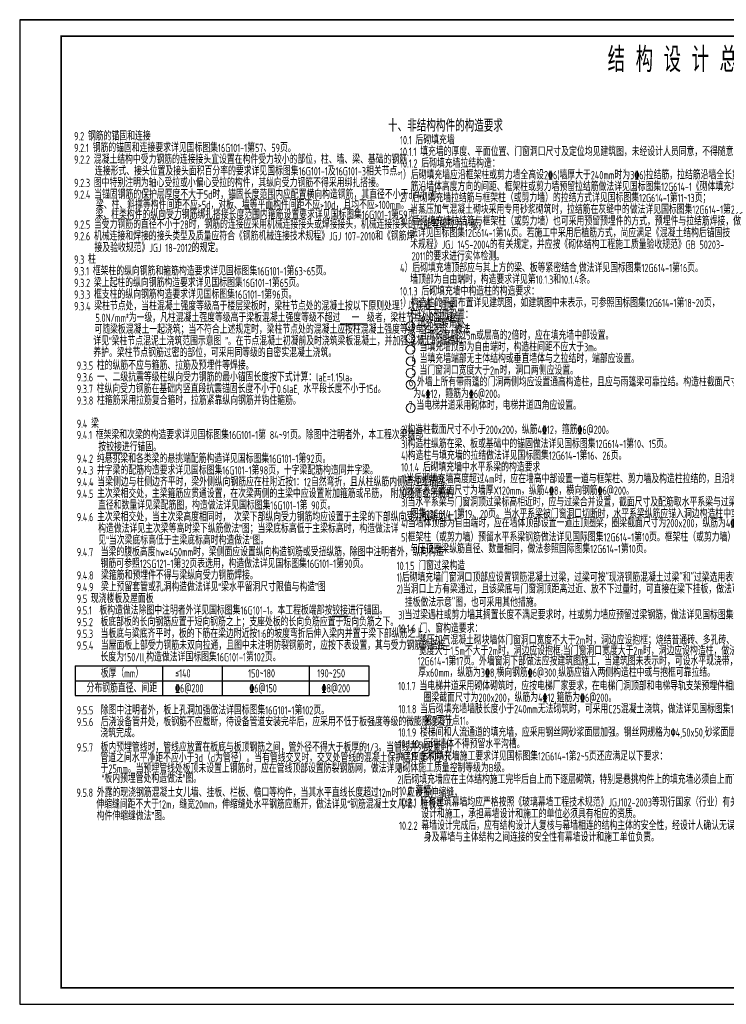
# Model space of a CAD drawing. Extents: x -302077 to 107904, y -9283 to 295706.
# Tile 35 of 256: x -251108 to -208486, y 52114 to 111514. Entities that reach past the tile are written whole.
import ezdxf
from ezdxf.enums import TextEntityAlignment as Align

# ---------------------------------------------------------------- set-up
doc = ezdxf.new("R2010")
doc.units = 0
doc.header["$LTSCALE"] = 500
doc.header["$MEASUREMENT"] = 0
doc.layers.get('0').update_dxf_attribs({"linetype": 'CONTINUOUS'})
doc.layers.add('DIM', color=3, linetype='CONTINUOUS', lineweight=0)
doc.layers.add('PUB_TITLE', color=4, linetype='CONTINUOUS')
doc.layers.add('TEXT', color=7, linetype='CONTINUOUS')
doc.styles.add('TSSD_Norm', font='tssdeng.shx', dxfattribs={"bigfont": 'hztxt.shx'})

# ---------------------------------------------------------------- blocks, each defined once
blk = doc.blocks.new('wrtgtg')
at = {"layer": 'PUB_TITLE'}
blk.add_line((-75296, 53559), (8804, 53559), dxfattribs=at)
blk.add_lwpolyline([(-75296, -5841), (8804, -5841), (8804, 53559), (-75296, 53559)], close=True, dxfattribs=at)
at = {"layer": 'PUB_TITLE', "const_width": 100}
blk.add_lwpolyline([(-72796, -4841), (7804, -4841), (7804, 52559), (-72796, 52559)], close=True, dxfattribs=at)

msp = doc.modelspace()

# ---------------------------------------------------------------- linework, layer by layer
at = {"layer": 'DIM'}
for centre in [(-227539.161, 93018.981), (-227540.269, 92298.529), (-227544.138, 91607.033), (-227518.791, 90897.12), (-227533.976, 90206.805), (-227526.383, 89501.32), (-227526.383, 88094.938)]:
    msp.add_circle(centre, 272.326, dxfattribs=at)
at = {"layer": 'TEXT'}
for p, q in [((-247753.065, 72537.868), (-230053.065, 72537.868)), ((-247753.065, 72537.868), (-247753.065, 70737.868)), ((-242503.065, 72537.868), (-242503.065, 70737.868)), ((-238903.065, 72537.868), (-238903.065, 70737.868)), ((-233653.065, 72537.868), (-233653.065, 70737.868)), ((-230053.065, 72537.868), (-230053.065, 70737.868)), ((-247753.065, 71637.868), (-230053.065, 71637.868)), ((-247753.065, 70737.868), (-230053.065, 70737.868))]:
    msp.add_line(p, q, dxfattribs=at)

# ---------------------------------------------------------------- block references
msp.add_blockref('wrtgtg', (-175812.208, 57955.467))

# ---------------------------------------------------------------- texts
at = {"layer": 'TEXT', "style": 'TSSD_Norm', "width": 0.7}
for s, height, p in [('结 构 设 计 总 说 明 二', 1500, (-215641.268, 108352.943)), ('9.2 钢筋的锚固和连接', 500, (-247828.425, 104233.005)), ('10.1 后砌填充墙', 500, (-228166.3, 103997.944)), ('9.2.1 钢筋的锚固和连接要求详见国标图集16G101-1第57、59页。', 500, (-247828.425, 103529.159)), ('9.2.2 混凝土结构中受力钢筋的连接接头宜设置在构件受力较小的部位，柱、墙、梁、基础的钢筋', 500, (-247828.425, 102825.313)), ('10.1.1 填充墙的厚度、平面位置、门窗洞口尺寸及定位均见建筑图，未经设计人员同意，不得随意增加或移位。', 500, (-228166.3, 103294.098)), ('10.1.2 后砌填充墙拉结构造：', 500, (-228166.3, 102590.251)), ('连接形式、接头位置及接头面积百分率的要求详见国标图集16G101-1及16G101-3相关节点。', 500, (-246571.969, 102121.467)), ('1）后砌填充墙应沿框架柱或剪力墙全高设2\x846(墙厚大于240mm时为3\x846)拉结筋，拉结筋沿墙全长贯通设置。拉结', 500, (-228166.3, 101886.405)), ('9.2.3 图中特别注明为轴心受拉或小偏心受拉的构件，其纵向受力钢筋不得采用绑扎搭接。', 500, (-247828.425, 101417.621)), ('筋沿墙体高度方向的间距、框架柱或剪力墙预留拉结筋做法详见国标图集12G614-1《砌体填充墙结构构造》第8、9页。', 500, (-227531.44, 101182.559)), ('9.2.4 当锚固钢筋的保护层厚度不大于5d时，锚固长度范围内应配置横向构造钢筋，其直径不小于d/4；对', 500, (-247828.425, 100713.775)), ('2）后砌填充墙拉结筋与框架柱（或剪力墙）的拉结方式详见国标图集12G614-1第11~13页；', 500, (-228166.3, 100508.823)), (' 梁、柱、斜撑等构件间距不应>5d，对板、墙等平面构件间距不应>10d，且均不应>100mm。', 500, (-246734.425, 100090.775)), (' 梁、柱类构件的纵向受力钢筋绑扎搭接长度范围内箍筋设置要求详见国标图集16G101-1第59页。', 500, (-246761.425, 99497.775)), ('当蒸压加气混凝土砌块采用专用砂浆砌筑时，拉结筋在灰缝中的做法详见国标图集12G614-1第29页。', 500, (-227543.685, 99804.977)), ('9.2.5 当受力钢筋的直径不小于28时，钢筋的连接应采用机械连接接头或焊接接头，机械连接接头的性能等级应为Ⅰ级。', 500, (-247828.425, 98905.928)), ('3）后砌填充墙拉结筋与框架柱（或剪力墙）也可采用预留预埋件的方式，预埋件与拉结筋焊接，做', 500, (-228166.3, 99101.131)), ('9.2.6 机械连接和焊接的接头类型及质量应符合《钢筋机械连接技术规程》JGJ 107-2010和《钢筋焊', 500, (-247828.425, 98202.082)), ('法详见国标图集12G614-1第14页。若施工中采用后植筋方式，尚应满足《混凝土结构后锚固技', 500, (-227555.662, 98397.285)), ('接及验收规范》JGJ 18-2012的规定。', 500, (-246596.705, 97498.236)), ('术规程》JGJ 145-2004的有关规定，并应按《砌体结构工程施工质量验收规范》GB 50203-', 500, (-227548.943, 97693.439)), ('2011的要求进行实体检测。', 500, (-227466.088, 96989.592)), ('9.3 柱', 500, (-247828.425, 96794.39)), ('4）后砌填充墙顶部应与其上方的梁、板等紧密结合,做法详见国标图集12G614-1第16页。', 500, (-228166.3, 96285.746)), ('9.3.1 框架柱的纵向钢筋和箍筋构造要求详见国标图集16G101-1第63~65页。', 500, (-247828.425, 96090.544)), ('9.3.2 梁上起柱的纵向钢筋构造要求详见国标图集16G101-1第65页。', 500, (-247828.425, 95386.698)), ('墙顶部为自由端时，构造要求详见第10.1.3和10.1.4条。', 500, (-227548.457, 95581.9)), ('9.3.3 框支柱的纵向钢筋构造要求详见国标图集16G101-1第96页。', 500, (-247828.425, 94682.852)), ('10.1.3 后砌填充墙中构造柱的构造要求：', 500, (-228166.3, 94878.054)), ('9.3.4 梁柱节点处，当柱混凝土强度等级高于楼层梁板时，梁柱节点处的混凝土按以下原则处理：以混凝土强度', 500, (-247828.425, 93979.005)), ('1）构造柱的平面布置详见建筑图，如建筑图中未表示，可参照国标图集12G614-1第18~20页，', 500, (-228166.3, 94174.208)), ('5.0N/mm\x8c2\x8d为一级，凡柱混凝土强度等级高于梁板混凝土强度等级不超过%%U   一  %%U级者，梁柱节点处的混凝土', 500, (-246536.888, 93275.159)), ('在以下部位设置：', 500, (-227555.921, 93470.362)), ('可随梁板混凝土一起浇筑；当不符合上述规定时，梁柱节点处的混凝土应按柱混凝土强度等级单独浇筑，做法', 500, (-246600.222, 92571.313)), ('详见“梁柱节点混泥土浇筑范围示意图 ”。在节点混凝土初凝前及时浇筑梁板混凝土，并加强混凝土的振捣和', 500, (-246660.778, 91867.467)), ('养护。梁柱节点钢筋过密的部位，可采用同等级的自密实混凝土浇筑。', 500, (-246664.43, 91163.621)), ('9.3.5 柱的纵筋不应与箍筋、拉筋及预埋件等焊接。', 500, (-247664.146, 90396.991)), ('9.3.6 一、二级抗震等级柱纵向受力钢筋的最小锚固长度按下式计算：l\x8eaE\x8f=1.15l\x8ea。', 500, (-247664.146, 89693.145)), ('9.3.7 柱纵向受力钢筋在基础内竖直段抗震锚固长度不小于0.6l\x8eaE, \x8e水平段长度不小于\x8f\x8f15d。', 500, (-247664.146, 88989.299)), ('9.3.8 柱箍筋采用拉筋复合箍时，拉筋紧靠纵向钢筋并钩住箍筋。', 500, (-247664.146, 88285.453)), ('9.4 梁', 500, (-247664.146, 86888.458)), ('9.4.1 框架梁和次梁的构造要求详见国标图集16G101-1第 84~91页。除图中注明者外，本工程次梁端部', 500, (-247664.146, 86208.611)), ('3)构造柱纵筋在梁、板或基础中的锚固做法详见国标图集12G614-1第10、15页。', 500, (-228099.086, 85669.306)), ('按%%U铰接%%U进行锚固。', 500, (-246360.54, 85480.765)), ('4)构造柱与填充墙的拉结做法详见国标图集12G614-1第16、26页。', 500, (-228099.086, 84965.46)), ('9.4.2 纯悬挑梁和各类梁的悬挑端配筋构造详见国标图集16G101-1第92页。', 500, (-247664.146, 84776.919)), ('9.4.3 井字梁的配筋构造要求详见国标图集16G101-1第98页，十字梁配筋构造同井字梁。', 500, (-247664.146, 84073.073)), ('10.1.4 后砌填充墙中水平系梁的构造要求', 500, (-228099.086, 84261.614)), ('9.4.4 当梁侧边与柱侧边齐平时，梁外侧纵向钢筋应在柱附近按1：12自然弯折，且从柱纵筋内侧通过或锚固。', 500, (-247664.146, 83369.227)), ('1)当后砌填充墙高度超过4m时，应在墙高中部设置一道与框架柱、剪力墙及构造柱拉结的，且沿墙全长贯通的水平系梁。', 500, (-228099.086, 83557.768)), ('9.4.5 主次梁相交处，主梁箍筋应贯通设置，在次梁两侧的主梁中应设置附加箍筋或吊筋， 附加箍筋或吊筋的', 500, (-247664.146, 82665.381)), ('2)水平系梁截面尺寸为墙厚X120mm，纵筋4\x848，横向钢筋\x846@200。', 500, (-228099.086, 82853.921)), ('3)当水平系梁与门窗洞顶过梁标高相近时，应与过梁合并设置，截面尺寸及配筋取水平系梁与过梁之大值，做法参见国标', 500, (-228099.086, 82150.075)), ('直径和数量详见梁配筋图，构造做法详见国标图集16G101-1第 90页。', 500, (-246382.811, 81961.534)), ('图集12G614-1第19、20页。当水平系梁被门窗洞口切断时，水平系梁纵筋应锚入洞边构造柱中或与洞边抱框拉结牢固。', 500, (-227523.285, 81446.229)), ('9.4.6 主次梁相交处，当主次梁高度相同时， 次梁下部纵向受力钢筋均应设置于主梁的下部纵向受力钢筋之上，', 500, (-247664.146, 81257.688)), ('构造做法详见主次梁等高时梁下纵筋做法”图；当梁底标高低于主梁标高时，构造做法详', 500, (-246375.149, 80553.842)), ('见“当次梁底标高低于主梁底标高时构造做法”图。', 500, (-246360.683, 79849.996)), ('5)框架柱（或剪力墙）预留水平系梁钢筋做法详见国际图集12G614-1第10页。框架柱（或剪力墙）预留的压顶圈梁钢筋', 500, (-228099.086, 80038.537)), ('9.4.7  当梁的腹板高度hw≥450mm时，梁侧面应设置纵向构造钢筋或受扭纵筋，除图中注明者外，纵向构造', 500, (-247664.146, 79146.15)), ('与压顶圈梁纵筋直径、数量相同，做法参照国际图集12G614-1第10页。', 500, (-227560.86, 79334.691)), ('钢筋可参照12SG121-1第32页表选用，构造做法详见国标图集16G101-1第90页。', 500, (-246228.48, 78442.304)), ('10.1.5 门窗过梁构造', 500, (-228369.974, 78313.063)), ('9.4.8  梁箍筋和预埋件不得与梁纵向受力钢筋焊接。', 500, (-247664.146, 77738.458)), ('1)后砌填充墙门窗洞口顶部应设置钢筋混凝土过梁，过梁可按"现浇钢筋混凝土过梁"和"过梁选用表"选用。', 500, (-228369.974, 77609.217)), ('9.4.9  梁上预留套管或孔洞构造做法详见“梁水平留洞尺寸限值与构造”图', 500, (-247664.146, 77034.611)), ('2)当洞口上方有梁通过，且该梁底与门窗洞顶距离过近、放不下过量时，可直接在梁下挂板，做法可参照"梁底', 500, (-228369.974, 76905.371)), ('9.5 现浇楼板及屋面板', 500, (-247664.146, 76330.765)), ('挂板做法示意"图，也可采用其他措施。', 500, (-227876.528, 76102.066)), ('9.5.1  板构造做法除图中注明者外详见国标图集16G101-1。本工程板端部按%%U铰接%%U进行锚固。', 500, (-247664.146, 75626.919)), ('9.5.2  板底部板的长向钢筋应置于短向钢筋之上；支座处板的长向负筋应置于短向负筋之下。', 500, (-247664.146, 74923.073)), ('3)当过梁遇柱或剪力墙其搁置长度不满足要求时，柱或剪力墙应预留过梁钢筋，做法详见国标图集12G614-1第10页。', 500, (-228279.088, 75346.679)), ('10.1.6 门、窗构造要求：', 500, (-228279.088, 74530.62)), ('9.5.3  当板底与粱底齐平时，板的下筋在梁边附近按1:6的坡度弯折后伸入梁内并置于梁下部纵筋之上。', 500, (-247664.146, 74219.227)), ('蒸压加气混凝土砌块墙体门窗洞口宽度不大于2m时，洞边应设抱框；烧结普通砖、多孔砖、空心砖墙体门窗洞口', 500, (-227020.547, 73826.774)), ('9.5.4  当屋面板上部受力钢筋未双向拉通，且图中未注明防裂钢筋时，应按下表设置，其与受力钢筋的搭接', 500, (-247664.146, 73508.795)), ('宽度大于1.5m不大于2m时，洞边应设抱框;当门窗洞口宽度大于2m时，洞边应设构造柱，做法详见国标图集', 500, (-227020.547, 73183.774)), ('长度为150/l\x8el\x8f,构造做法详国标图集16G101-1第102页。', 500, (-246231.146, 72804.949)), ('12G614-1第17页。外墙窗洞下部做法应按建筑图施工，当建筑图未表示时，可设水平现浇带，截面尺寸为墙', 500, (-227099.982, 72558.928)), ('厚x60mm，纵筋为3\x848,横向钢筋\x846@300,纵筋应锚入两侧构造柱中或与抱框可靠拉结。', 500, (-227072.036, 71874.763)), ('板厚（mm）', 500, (-246219.951, 71829.678)), ('≤140', 500, (-241733.622, 71829.678)), ('150~180', 500, (-237324.311, 71829.678)), ('190~250', 500, (-233156.341, 71829.678)), ('分布钢筋直径、间距', 500, (-247075.576, 70929.678)), ('\x846@200', 500, (-241733.622, 70929.678)), ('      \x846@150', 500, (-238621.469, 70929.678)), ('\x848@200', 500, (-232902.887, 70929.678)), ('10.1.7 当电梯井道采用砌体砌筑时，应按电梯厂家要求，在电梯门洞顶部和电梯导轨支架预埋件相应位置设置圈梁，', 500, (-228279.088, 71062.456)), ('圈梁截面尺寸为200x200，纵筋为4\x8412,箍筋为\x846@200。', 500, (-226742.382, 70358.61)), ('9.5.5  除图中注明者外，板上孔洞加强做法详国标图集16G101-1第102页。', 500, (-247664.146, 69600.352)), ('10.1.8 当后砌填充墙墙肢长度小于240mm无法砌筑时，可采用C25混凝土浇筑，做法详见国标图集12G614-1', 500, (-228260.562, 69672.09)), ('第9页节点11。', 500, (-226717.875, 68968.243)), ('9.5.6  后浇设备管井处，板钢筋不应截断，待设备管道安装完毕后，应采用不低于板强度等级的微膨胀混凝土', 500, (-247664.146, 68896.506)), ('浇筑完成。', 500, (-246242.033, 68222.804)), ('10.1.9 楼梯间和人流通道的填充墙，应采用钢丝网砂浆面层加强。钢丝网规格为\x824,50x50,砂浆面层厚度20。', 500, (-228260.562, 68264.397)), ('9.5.7  板内预埋管线时，管线应放置在板底与板顶钢筋之间，管外径不得大于板厚的1/3。当管线并列设置时，', 500, (-247664.146, 67362.312)), ('10.1.10 后砌墙体不得预留水平沟槽。', 500, (-228260.562, 67560.551)), ('管道之间水平净距不应小于3d（d为管径）。当有管线交叉时，交叉处管线的混凝土保护层厚度不应小', 500, (-246238.461, 66727.221)), ('10.1.11 后砌填充墙施工要求详见国标图集12G614-1第2~5页还应满足以下要求：', 500, (-228325.99, 66824.639)), ('于25mm。当预埋管线处板顶未设置上钢筋时，应在管线顶部设置防裂钢筋网，做法详见', 500, (-246228.314, 66084.533)), ('1)砌体施工质量控制等级为B级。', 500, (-228325.99, 66120.792)), ('“板内预埋管处构造做法”图。', 500, (-246160.92, 65479.026)), ('2)后砌填充墙应在主体结构施工完毕后自上而下逐层砌筑，特别是悬挑构件上的填充墙必须自上而下砌筑。', 500, (-228325.99, 65416.946)), ('9.5.8 外露的现浇钢筋混凝土女儿墙、挂板、栏板、檐口等构件，当其水平直线长度超过12m时，应设置伸缩缝，', 500, (-247683.371, 64629.801)), ('10.2 幕墙', 500, (-228224.151, 64750.175)), ('伸缩缝间距不大于12m，缝宽20mm，伸缩缝处水平钢筋应断开，做法详见“钢筋混凝土女儿墙、挂板等', 500, (-246484.14, 63925.955)), ('10.2.1 所有建筑幕墙均应严格按照《玻璃幕墙工程技术规范》JGJ102-2003等现行国家（行业）有关规范或标准', 500, (-228224.151, 64046.328)), ('构件伸缩缝做法”图。', 500, (-246464.915, 63222.109)), ('设计和施工，承担幕墙设计和施工的单位必须具有相应的资质。', 500, (-226887.264, 63342.482)), ('10.2.2 幕墙设计完成后，应有结构设计人复核与幕墙相连的结构主体的安全性，经设计人确认无误后方可施工。幕墙本', 500, (-228224.151, 62638.636)), ('身及幕墙与主体结构之间连接的安全性有幕墙设计和施工单位负责。', 500, (-226728.082, 61934.79))]:
    msp.add_text(s, height=height, dxfattribs=at).set_placement(p)
at = {"layer": 'TEXT', "color": 3, "style": 'TSSD_Norm', "width": 0.7}
msp.add_text('十、非结构构件的构造要求', height=750, dxfattribs=at).set_placement((-228890.987, 104753.693))
at = {"layer": 'TEXT', "style": 'TSSD_Norm', "width": 0.7}
for s, p in [('   1 填充墙转角处。', (-228192.335, 92766.515)), ('   2 当墙长度超过5m或层高的2倍时，应在填充墙中部设置。', (-228158.768, 92062.669)), ('   3 当填充墙顶部为自由端时，构造柱间距不应大于3m。', (-228148.253, 91358.823)), ('   4 当填充墙端部无主体结构或垂直墙体与之拉结时，端部应设置。', (-228158.768, 90654.977)), ('   5 当门窗洞口宽度大于2m时，洞口两侧应设置。', (-228158.768, 89951.131)), ('6 外墙上所有带雨篷的门洞两侧均应设置通高构造柱，且应与雨篷梁可靠拉结。构造柱截面尺寸为200x200,纵筋', (-227629.757, 89247.285)), ('为4\x8412，箍筋为\x846@200。', (-227367.717, 88543.439)), ('7 当电梯井道采用砌体时，电梯井道四角应设置。', (-227657.304, 87839.592)), ('2)构造柱截面尺寸不小于200x200，纵筋4\x8412，箍筋\x846@200。', (-228099.086, 86373.152)), ('4)当墙体顶部为自由端时，应在墙体顶部设置一道压顶圈梁，圈梁截面尺寸为200x200，纵筋为4\x8412，箍筋为\x846@200。', (-228099.086, 80742.383))]:
    msp.add_text(s, height=500, dxfattribs=at).set_placement(p, align=Align.BOTTOM_LEFT)

doc.saveas('drawing.dxf')
